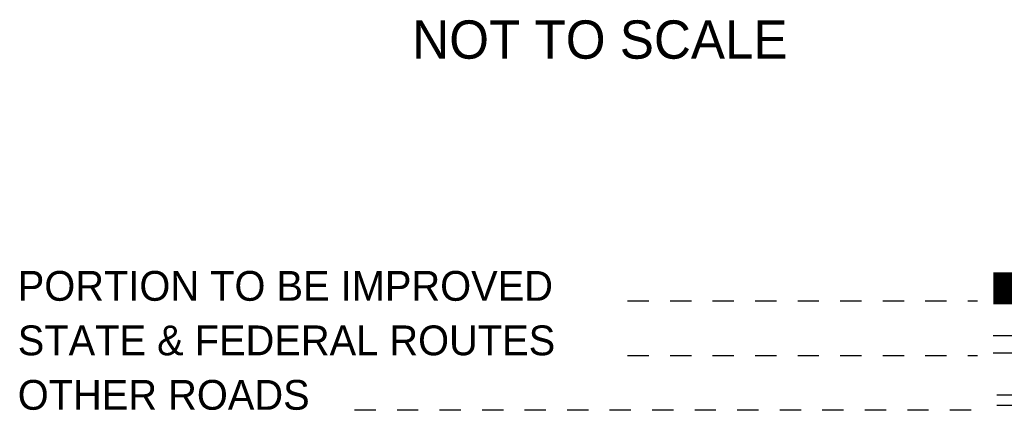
# Paper-space layout 'Layout1' of a CAD drawing. Header units: feet. Extents: x -1.5 to 49.6, y -1.1 to 21.4.
# Tile 5 of 8: x 1.3 to 5.9, y 10.6 to 12.4. Entities that reach past the tile are written whole.
import ezdxf
from ezdxf.enums import TextEntityAlignment as Align

# ---------------------------------------------------------------- set-up
doc = ezdxf.new("R2010")
doc.units = ezdxf.units.FT
doc.header["$MEASUREMENT"] = 0
doc.linetypes.add('F', pattern=[0.15, 0.1, -0.05])
doc.layers.add('SH_Data', color=1, linetype='Continuous')
doc.styles.add('Slanted-Normal', font='font31.shx', dxfattribs={"height": 0.14})

psp = doc.layouts.get("Layout1")

# ---------------------------------------------------------------- linework, layer by layer
at = {"layer": 'SH_Data', "linetype": 'F'}
for p, q in [((4.1174, 11.0835), (5.7625, 11.0835)), ((4.1174, 10.8271), (5.7625, 10.8271)), ((2.8331, 10.5708), (5.7625, 10.5708))]:
    psp.add_line(p, q, dxfattribs=at)
at = {"layer": 'SH_Data'}
for p, q in [((6.9934, 10.9194), (5.8373, 10.9194)), ((6.9934, 10.8373), (5.8373, 10.8373)), ((6.9934, 10.6404), (5.8547, 10.6404)), ((6.9934, 10.5911), (5.8547, 10.5911))]:
    psp.add_line(p, q, dxfattribs=at)
at = {"layer": 'SH_Data', "const_width": 0.15}
psp.add_lwpolyline([(5.8373, 11.1414), (6.9992, 11.1414)], dxfattribs=at)

# ---------------------------------------------------------------- texts
at = {"layer": 'SH_Data', "style": 'Slanted-Normal'}
psp.add_text('NOT TO SCALE', height=0.18, dxfattribs=at).set_placement((3.9874, 12.2208), align=Align.CENTER)
for s, p in [('PORTION TO BE IMPROVED', (1.2493, 11.0835)), ('STATE & FEDERAL ROUTES', (1.2493, 10.8275)), ('OTHER ROADS', (1.2493, 10.5715))]:
    psp.add_text(s, height=0.14, dxfattribs=at).set_placement(p)

doc.saveas('drawing.dxf')
